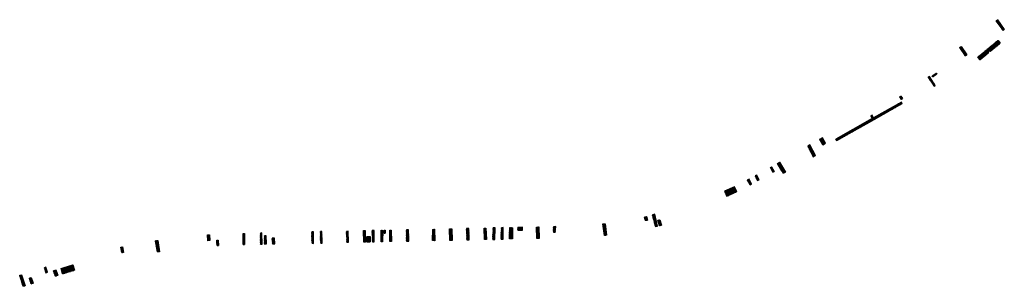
# Model space of a CAD drawing. Extents: x 1490373 to 1513776, y 652611 to 656452.
# Tile 2 of 2: x 1510353 to 1513776, y 652611 to 653538. Entities that reach past the tile are written whole.
import ezdxf

# ---------------------------------------------------------------- set-up
doc = ezdxf.new("R2010")
doc.units = 0
doc.header["$MEASUREMENT"] = 0
doc.layers.add('P-FULLDEPTHREPAIR', color=252, linetype='Continuous')
doc.layers.add('P-LABEL', color=7, linetype='Continuous')

msp = doc.modelspace()

# ---------------------------------------------------------------- hatches: boundary and pattern name
at = {"layer": 'P-FULLDEPTHREPAIR'}
h = msp.add_hatch(dxfattribs=at)
h.set_pattern_fill('NET3', color=256, scale=15)
h.paths.add_polyline_path([(1513747.8, 653534.5), (1513752.4, 653537.9), (1513776.3, 653504.3), (1513771.8, 653501)])
h = msp.add_hatch(dxfattribs=at)
h.set_pattern_fill('NET3', color=256, scale=15)
h.paths.add_polyline_path([(1513684, 653407.8), (1513754.5, 653466.1), (1513762.2, 653456), (1513727.6, 653427.7), (1513725.7, 653429.8), (1513720, 653424.9), (1513721.8, 653422.9), (1513692.5, 653398.8)])
h = msp.add_hatch(dxfattribs=at)
h.set_pattern_fill('NET3', color=256, scale=15)
h.paths.add_polyline_path([(1513646.5, 653416.2), (1513641, 653412), (1513621.4, 653441), (1513626.2, 653444.3)])
h = msp.add_hatch(dxfattribs=at)
h.set_pattern_fill('NET3', color=256, scale=15)
h.paths.add_polyline_path([(1513511.2, 653338.1), (1513532.9, 653306.8), (1513536.5, 653309.1), (1513515.8, 653340.5)])
h = msp.add_hatch(dxfattribs=at)
h.set_pattern_fill('NET3', color=256, scale=15)
h.paths.add_polyline_path([(1513525.6, 653342.5), (1513539.4, 653352.2), (1513541.9, 653348.9), (1513528, 653339.4)])
h = msp.add_hatch(dxfattribs=at)
h.set_pattern_fill('NET3', color=256, scale=15)
h.paths.add_polyline_path([(1513422.9, 653263.6), (1513418.2, 653261), (1513413, 653269.9), (1513417.2, 653272.6)])
h = msp.add_hatch(dxfattribs=at)
h.set_pattern_fill('NET3', color=256, scale=15)
h.paths.add_polyline_path([(1513193.4, 653117.6), (1513307.4, 653182.1), (1513421.4, 653246.6), (1513418.4, 653251.2), (1513321.5, 653196.6), (1513316.7, 653205.8), (1513312.3, 653203.5), (1513317, 653194), (1513190.4, 653122.7)])
h = msp.add_hatch(dxfattribs=at)
h.set_pattern_fill('NET3', color=256, scale=15)
h.paths.add_polyline_path([(1513134.4, 653121.6), (1513144.9, 653103.1), (1513154.8, 653109), (1513144.2, 653127.3)])
h = msp.add_hatch(dxfattribs=at)
h.set_pattern_fill('NET3', color=256, scale=15)
h.paths.add_polyline_path([(1513111.9, 653061.5), (1513120.3, 653066.1), (1513100.6, 653102.6), (1513093.3, 653098.5)])
h = msp.add_hatch(dxfattribs=at)
h.set_pattern_fill('NET3', color=256, scale=15)
h.paths.add_polyline_path([(1512976, 653010), (1512972.1, 653007.8), (1512963.4, 653024.4), (1512967.5, 653026.6)])
h = msp.add_hatch(dxfattribs=at)
h.set_pattern_fill('NET3', color=256, scale=15)
h.paths.add_polyline_path([(1512987.4, 653038.1), (1512995.2, 653042.5), (1513015.6, 653008.5), (1513008.4, 653004.5)])
h = msp.add_hatch(dxfattribs=at)
h.set_pattern_fill('NET3', color=256, scale=15)
h.paths.add_polyline_path([(1512923.8, 652981.8), (1512916, 652997.6), (1512910.2, 652994.8), (1512918.5, 652978.7)])
h = msp.add_hatch(dxfattribs=at)
h.set_pattern_fill('NET3', color=256, scale=15)
h.paths.add_polyline_path([(1512804.5, 652940.4), (1512811.7, 652924.3), (1512846.3, 652940.5), (1512837.9, 652957.5), (1512804, 652941.9)])
h = msp.add_hatch(dxfattribs=at)
h.set_pattern_fill('NET3', color=256, scale=15)
h.paths.add_polyline_path([(1512882.9, 652980.4), (1512892.6, 652964.2), (1512897.9, 652966.9), (1512889.5, 652983.9)])
h = msp.add_hatch(dxfattribs=at)
h.set_pattern_fill('NET3', color=256, scale=15)
h.paths.add_polyline_path([(1512536.2, 652841), (1512528.7, 652839.6), (1512525.8, 652851.9), (1512532.7, 652853.9)])
h = msp.add_hatch(dxfattribs=at)
h.set_pattern_fill('NET3', color=256, scale=15)
h.paths.add_polyline_path([(1512571, 652820.6), (1512561.4, 652862.2), (1512552.9, 652859.8), (1512563.6, 652818.8)])
h = msp.add_hatch(dxfattribs=at)
h.set_pattern_fill('NET3', color=256, scale=15)
h.paths.add_polyline_path([(1512005.2, 652774.6), (1512005.8, 652814.5), (1511999.4, 652814.4), (1511998.4, 652774.4)])
h = msp.add_hatch(dxfattribs=at)
h.set_pattern_fill('NET3', color=256, scale=15)
h.paths.add_polyline_path([(1512033.9, 652775.3), (1512034.6, 652815.3), (1512028.4, 652815), (1512026.7, 652775)])
h = msp.add_hatch(dxfattribs=at)
h.set_pattern_fill('NET3', color=256, scale=15)
h.paths.add_polyline_path([(1512056, 652776), (1512057, 652815.3), (1512066.7, 652815.2), (1512066.6, 652776.2)])
h = msp.add_hatch(dxfattribs=at)
h.set_pattern_fill('NET3', color=256, scale=15)
h.paths.add_polyline_path([(1512085.1, 652816), (1512085.6, 652806), (1512101.8, 652806.8), (1512101.9, 652816.5)])
h = msp.add_hatch(dxfattribs=at)
h.set_pattern_fill('NET3', color=256, scale=15)
h.paths.add_polyline_path([(1512151, 652777.7), (1512150.5, 652817.4), (1512158.1, 652817.7), (1512158.8, 652777.7)])
h = msp.add_hatch(dxfattribs=at)
h.set_pattern_fill('NET3', color=256, scale=15)
h.paths.add_polyline_path([(1512209.3, 652799.8), (1512215.4, 652799.9), (1512217, 652818.8), (1512209, 652818.5)])
h = msp.add_hatch(dxfattribs=at)
h.set_pattern_fill('NET3', color=256, scale=15)
h.paths.add_polyline_path([(1512380.9, 652828), (1512388.2, 652828.9), (1512393.6, 652789), (1512386.5, 652788.3)])
h = msp.add_hatch(dxfattribs=at)
h.set_pattern_fill('NET3', color=256, scale=15)
h.paths.add_polyline_path([(1512571.9, 652841.2), (1512578.3, 652842.4), (1512584.2, 652823.6), (1512577.6, 652821.9)])
h = msp.add_hatch(dxfattribs=at)
h.set_pattern_fill('NET3', color=256, scale=15)
h.paths.add_polyline_path([(1511012.9, 652790.3), (1511014.7, 652770.3), (1511007.7, 652770), (1511006.7, 652790)])
h = msp.add_hatch(dxfattribs=at)
h.set_pattern_fill('NET3', color=256, scale=15)
h.paths.add_polyline_path([(1511130, 652756.6), (1511129.9, 652795.3), (1511135.5, 652795.4), (1511135.5, 652756.7)])
h = msp.add_hatch(dxfattribs=at)
h.set_pattern_fill('NET3', color=256, scale=15)
h.paths.add_polyline_path([(1511190.3, 652757.5), (1511196.8, 652757.7), (1511194.9, 652796.8), (1511190.3, 652796.6)])
h = msp.add_hatch(dxfattribs=at)
h.set_pattern_fill('NET3', color=256, scale=15)
h.paths.add_polyline_path([(1511204.2, 652757.8), (1511211.5, 652758.6), (1511210.3, 652787.4), (1511204.5, 652787.4)])
h = msp.add_hatch(dxfattribs=at)
h.set_pattern_fill('NET3', color=256, scale=15)
h.paths.add_polyline_path([(1511374.9, 652760.6), (1511374.4, 652800.5), (1511369, 652800.8), (1511369.7, 652760.9)])
h = msp.add_hatch(dxfattribs=at)
h.set_pattern_fill('NET3', color=256, scale=15)
h.paths.add_polyline_path([(1511400, 652761.4), (1511405, 652761.6), (1511404.2, 652801.5), (1511398.7, 652801.6)])
h = msp.add_hatch(dxfattribs=at)
h.set_pattern_fill('NET3', color=256, scale=15)
h.paths.add_polyline_path([(1511495.4, 652802.7), (1511489.7, 652802.4), (1511490.8, 652765), (1511496, 652765.3)])
h = msp.add_hatch(dxfattribs=at)
h.set_pattern_fill('NET3', color=256, scale=15)
h.paths.add_polyline_path([(1511548.9, 652804.9), (1511554.8, 652805), (1511555.2, 652764.6), (1511550.3, 652764.6)])
h = msp.add_hatch(dxfattribs=at)
h.set_pattern_fill('NET3', color=256, scale=15)
h.paths.add_polyline_path([(1511561.3, 652784.7), (1511571.5, 652784.8), (1511572.2, 652765.4), (1511561.9, 652765)])
h = msp.add_hatch(dxfattribs=at)
h.set_pattern_fill('NET3', color=256, scale=15)
h.paths.add_polyline_path([(1511579.9, 652765.5), (1511586.2, 652765.8), (1511585.5, 652805.7), (1511579.1, 652805.3)])
h = msp.add_hatch(dxfattribs=at)
h.set_pattern_fill('NET3', color=256, scale=15)
h.paths.add_polyline_path([(1511609.5, 652766.4), (1511609.9, 652806.2), (1511616.1, 652805.9), (1511614.9, 652766.3)])
h = msp.add_hatch(dxfattribs=at)
h.set_pattern_fill('NET3', color=256, scale=15)
h.paths.add_polyline_path([(1511624.3, 652796.1), (1511620.2, 652795.8), (1511620.1, 652806.1), (1511624.5, 652806.2)])
h = msp.add_hatch(dxfattribs=at)
h.set_pattern_fill('NET3', color=256, scale=15)
h.paths.add_polyline_path([(1511639.7, 652766.6), (1511640, 652806.5), (1511645.4, 652806.2), (1511645.6, 652767.1)])
h = msp.add_hatch(dxfattribs=at)
h.set_pattern_fill('NET3', color=256, scale=15)
h.paths.add_polyline_path([(1511698.2, 652767.8), (1511706.3, 652768), (1511705.4, 652807.8), (1511697.6, 652807.8)])
h = msp.add_hatch(dxfattribs=at)
h.set_pattern_fill('NET3', color=256, scale=15)
h.paths.add_polyline_path([(1511789.1, 652770.1), (1511789.5, 652809.4), (1511795, 652809.6), (1511796.4, 652770)])
h = msp.add_hatch(dxfattribs=at)
h.set_pattern_fill('NET3', color=256, scale=15)
h.paths.add_polyline_path([(1511849.3, 652770.9), (1511848.1, 652811.1), (1511855.4, 652811.1), (1511856.7, 652771.1)])
h = msp.add_hatch(dxfattribs=at)
h.set_pattern_fill('NET3', color=256, scale=15)
h.paths.add_polyline_path([(1511916.1, 652772.5), (1511915.3, 652812.4), (1511907.2, 652812.2), (1511907.8, 652772.4)])
h = msp.add_hatch(dxfattribs=at)
h.set_pattern_fill('NET3', color=256, scale=15)
h.paths.add_polyline_path([(1511969.6, 652774.3), (1511968.5, 652813.5), (1511974.2, 652813.6), (1511976, 652774.1)])
h = msp.add_hatch(dxfattribs=at)
h.set_pattern_fill('NET3', color=256, scale=15)
h.paths.add_polyline_path([(1510705.3, 652747.7), (1510710.6, 652748.7), (1510714.4, 652729.3), (1510708.9, 652728.4)])
h = msp.add_hatch(dxfattribs=at)
h.set_pattern_fill('NET3', color=256, scale=15)
h.paths.add_polyline_path([(1510825.3, 652769.9), (1510833.5, 652770.8), (1510839, 652731.6), (1510832.1, 652730.7)])
h = msp.add_hatch(dxfattribs=at)
h.set_pattern_fill('NET3', color=256, scale=15)
h.paths.add_polyline_path([(1511038.6, 652771.7), (1511043.6, 652771.8), (1511044.9, 652753.1), (1511039.6, 652752.7)])
h = msp.add_hatch(dxfattribs=at)
h.set_pattern_fill('NET3', color=256, scale=15)
h.paths.add_polyline_path([(1511240, 652758.8), (1511238.9, 652778.5), (1511231.4, 652778.4), (1511232.3, 652758.5)])
h = msp.add_hatch(dxfattribs=at)
h.set_pattern_fill('NET3', color=256, scale=15)
h.paths.add_polyline_path([(1510449.8, 652660), (1510444.4, 652677.5), (1510439.3, 652675.9), (1510444.6, 652658.3)])
h = msp.add_hatch(dxfattribs=at)
h.set_pattern_fill('NET3', color=256, scale=15)
h.paths.add_polyline_path([(1510497.6, 652673.4), (1510537.9, 652685.8), (1510543.6, 652667.4), (1510502.8, 652654.9)])
h = msp.add_hatch(dxfattribs=at)
h.set_pattern_fill('NET3', color=256, scale=15)
h.paths.add_polyline_path([(1510359.3, 652651.3), (1510372.3, 652612.7), (1510365.3, 652611.5), (1510353.4, 652649.8)])
h = msp.add_hatch(dxfattribs=at)
h.set_pattern_fill('NET3', color=256, scale=15)
h.paths.add_polyline_path([(1510477.4, 652646.7), (1510471, 652665.6), (1510479.2, 652668.2), (1510485.8, 652649.8)])
h = msp.add_hatch(dxfattribs=at)
h.set_pattern_fill('NET3', color=256, scale=15)
h.paths.add_polyline_path([(1510387, 652639.5), (1510393.6, 652641.6), (1510399.9, 652621.9), (1510393.5, 652619.8)])

# ---------------------------------------------------------------- linework, layer by layer
at = {"layer": 'P-LABEL', "flags": 128}
for points in [[(1513747.8, 653534.5), (1513752.4, 653537.9), (1513776.3, 653504.3), (1513771.8, 653501), (1513747.8, 653534.5)], [(1513684, 653407.8), (1513754.5, 653466.1), (1513762.2, 653456), (1513727.6, 653427.7), (1513725.7, 653429.8), (1513720, 653424.9), (1513721.8, 653422.9), (1513692.5, 653398.8), (1513684, 653407.8)], [(1513646.5, 653416.2), (1513641, 653412), (1513621.4, 653441), (1513626.2, 653444.3), (1513646.5, 653416.2)], [(1513511.2, 653338.1), (1513532.9, 653306.8), (1513536.5, 653309.1), (1513515.8, 653340.5), (1513511.2, 653338.1)], [(1513525.6, 653342.5), (1513539.4, 653352.2), (1513541.9, 653348.9), (1513528, 653339.4), (1513525.6, 653342.5)], [(1513422.9, 653263.6), (1513418.2, 653261), (1513413, 653269.9), (1513417.2, 653272.6), (1513422.9, 653263.6)], [(1513193.4, 653117.6), (1513307.4, 653182.1), (1513421.4, 653246.6), (1513418.4, 653251.2), (1513321.5, 653196.6), (1513316.7, 653205.8), (1513312.3, 653203.5), (1513317, 653194), (1513190.4, 653122.7), (1513193.4, 653117.6)], [(1513134.4, 653121.6), (1513144.9, 653103.1), (1513154.8, 653109), (1513144.2, 653127.3), (1513134.4, 653121.6)], [(1513111.9, 653061.5), (1513120.3, 653066.1), (1513100.6, 653102.6), (1513093.3, 653098.5), (1513111.9, 653061.5)], [(1512976, 653010), (1512972.1, 653007.8), (1512963.4, 653024.4), (1512967.5, 653026.6), (1512976, 653010)], [(1512987.4, 653038.1), (1512995.2, 653042.5), (1513015.6, 653008.5), (1513008.4, 653004.5), (1512987.4, 653038.1)], [(1512923.8, 652981.8), (1512916, 652997.6), (1512910.2, 652994.8), (1512918.5, 652978.7), (1512923.8, 652981.8)], [(1512804.5, 652940.4), (1512811.7, 652924.3), (1512846.3, 652940.5), (1512837.9, 652957.5), (1512804, 652941.9), (1512804.5, 652940.4)], [(1512882.9, 652980.4), (1512892.6, 652964.2), (1512897.9, 652966.9), (1512889.5, 652983.9), (1512882.9, 652980.4)], [(1512536.2, 652841), (1512528.7, 652839.6), (1512525.8, 652851.9), (1512532.7, 652853.9), (1512536.2, 652841)], [(1512571, 652820.6), (1512561.4, 652862.2), (1512552.9, 652859.8), (1512563.6, 652818.8), (1512571, 652820.6)], [(1512005.2, 652774.6), (1512005.8, 652814.5), (1511999.4, 652814.4), (1511998.4, 652774.4), (1512005.2, 652774.6)], [(1512033.9, 652775.3), (1512034.6, 652815.3), (1512028.4, 652815), (1512026.7, 652775), (1512033.9, 652775.3)], [(1512056, 652776), (1512057, 652815.3), (1512066.7, 652815.2), (1512066.6, 652776.2), (1512056, 652776)], [(1512085.1, 652816), (1512085.6, 652806), (1512101.8, 652806.8), (1512101.9, 652816.5), (1512085.1, 652816)], [(1512151, 652777.7), (1512150.5, 652817.4), (1512158.1, 652817.7), (1512158.8, 652777.7), (1512151, 652777.7)], [(1512209.3, 652799.8), (1512215.4, 652799.9), (1512217, 652818.8), (1512209, 652818.5), (1512209.3, 652799.8)], [(1512380.9, 652828), (1512388.2, 652828.9), (1512393.6, 652789), (1512386.5, 652788.3), (1512380.9, 652828)], [(1512571.9, 652841.2), (1512578.3, 652842.4), (1512584.2, 652823.6), (1512577.6, 652821.9), (1512571.9, 652841.2)], [(1511012.9, 652790.3), (1511014.7, 652770.3), (1511007.7, 652770), (1511006.7, 652790), (1511012.9, 652790.3)], [(1511130, 652756.6), (1511129.9, 652795.3), (1511135.5, 652795.4), (1511135.5, 652756.7), (1511130, 652756.6)], [(1511190.3, 652757.5), (1511196.8, 652757.7), (1511194.9, 652796.8), (1511190.3, 652796.6), (1511190.3, 652757.5)], [(1511204.2, 652757.8), (1511211.5, 652758.6), (1511210.3, 652787.4), (1511204.5, 652787.4), (1511204.2, 652757.8)], [(1511374.9, 652760.6), (1511374.4, 652800.5), (1511369, 652800.8), (1511369.7, 652760.9), (1511374.9, 652760.6)], [(1511400, 652761.4), (1511405, 652761.6), (1511404.2, 652801.5), (1511398.7, 652801.6), (1511400, 652761.4)], [(1511495.4, 652802.7), (1511489.7, 652802.4), (1511490.8, 652765), (1511496, 652765.3), (1511495.4, 652802.7)], [(1511548.9, 652804.9), (1511554.8, 652805), (1511555.2, 652764.6), (1511550.3, 652764.6), (1511548.9, 652804.9)], [(1511561.3, 652784.7), (1511571.5, 652784.8), (1511572.2, 652765.4), (1511561.9, 652765), (1511561.3, 652784.7)], [(1511579.9, 652765.5), (1511586.2, 652765.8), (1511585.5, 652805.7), (1511579.1, 652805.3), (1511579.9, 652765.5)], [(1511609.5, 652766.4), (1511609.9, 652806.2), (1511616.1, 652805.9), (1511614.9, 652766.3), (1511609.5, 652766.4)], [(1511624.3, 652796.1), (1511620.2, 652795.8), (1511620.1, 652806.1), (1511624.5, 652806.2), (1511624.3, 652796.1)], [(1511639.7, 652766.6), (1511640, 652806.5), (1511645.4, 652806.2), (1511645.6, 652767.1), (1511639.7, 652766.6)], [(1511698.2, 652767.8), (1511706.3, 652768), (1511705.4, 652807.8), (1511697.6, 652807.8), (1511698.2, 652767.8)], [(1511789.1, 652770.1), (1511789.5, 652809.4), (1511795, 652809.6), (1511796.4, 652770), (1511789.1, 652770.1)], [(1511849.3, 652770.9), (1511848.1, 652811.1), (1511855.4, 652811.1), (1511856.7, 652771.1), (1511849.3, 652770.9)], [(1511916.1, 652772.5), (1511915.3, 652812.4), (1511907.2, 652812.2), (1511907.8, 652772.4), (1511916.1, 652772.5)], [(1511969.6, 652774.3), (1511968.5, 652813.5), (1511974.2, 652813.6), (1511976, 652774.1), (1511969.6, 652774.3)], [(1510705.3, 652747.7), (1510710.6, 652748.7), (1510714.4, 652729.3), (1510708.9, 652728.4), (1510705.3, 652747.7)], [(1510825.3, 652769.9), (1510833.5, 652770.8), (1510839, 652731.6), (1510832.1, 652730.7), (1510825.3, 652769.9)], [(1511038.6, 652771.7), (1511043.6, 652771.8), (1511044.9, 652753.1), (1511039.6, 652752.7), (1511038.6, 652771.7)], [(1511240, 652758.8), (1511238.9, 652778.5), (1511231.4, 652778.4), (1511232.3, 652758.5), (1511240, 652758.8)], [(1510449.8, 652660), (1510444.4, 652677.5), (1510439.3, 652675.9), (1510444.6, 652658.3), (1510449.8, 652660)], [(1510497.6, 652673.4), (1510537.9, 652685.8), (1510543.6, 652667.4), (1510502.8, 652654.9), (1510497.6, 652673.4)], [(1510477.4, 652646.7), (1510471, 652665.6), (1510479.2, 652668.2), (1510485.8, 652649.8), (1510477.4, 652646.7)], [(1510387, 652639.5), (1510393.6, 652641.6), (1510399.9, 652621.9), (1510393.5, 652619.8), (1510387, 652639.5)]]:
    msp.add_lwpolyline(points, dxfattribs=at)
at = {"layer": 'P-LABEL'}
msp.add_lwpolyline([(1510359.3, 652651.3), (1510372.3, 652612.7), (1510365.3, 652611.5), (1510353.4, 652649.8)], close=True, dxfattribs=at)

doc.saveas('drawing.dxf')
